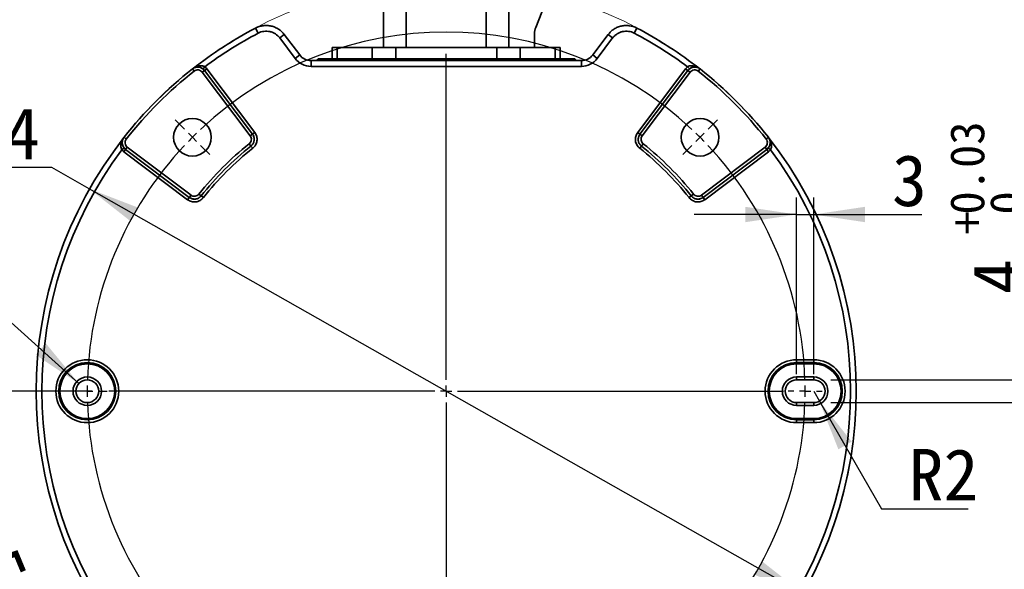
# Model space of a CAD drawing. Header units: millimetres. Extents: x 0 to 297, y 0 to 209.
# Tile 36 of 38: x 192 to 250, y 144 to 176. Entities that reach past the tile are written whole.
import ezdxf

# ---------------------------------------------------------------- set-up
doc = ezdxf.new("R2010")
doc.units = ezdxf.units.MM
doc.layers.add('图层0', color=7, linetype='Continuous')
doc.styles.add('SLDTEXTSTYLE0', font='SIMSUN.TTC')
doc.dimstyles.new('SLDDIMSTYLE1', dxfattribs={"dimtxt": 3, "dimasz": 3, "dimexe": 0, "dimexo": 0.0625, "dimgap": 0.75, "dimtad": 0, "dimtih": 1, "dimtoh": 1, "dimlfac": 3, "dimrnd": 1e-09, "dimzin": 12, "dimdsep": 46, "dimtxsty": 'SLDTEXTSTYLE0', "dimsah": 1, "dimcen": 0, "dimadec": 0, "dimazin": 3, "dimtfac": 1, "dimtmove": 0, "dimatfit": 3, "dimfxl": 0, "dimfrac": 2, "dimtolj": 1, "dimtzin": 12, "dimarcsym": 0})
doc.dimstyles.new('SLDDIMSTYLE3', dxfattribs={"dimtxt": 3, "dimasz": 3, "dimexe": 0, "dimexo": 0.0625, "dimgap": 0.75, "dimtad": 2, "dimdec": 4, "dimlfac": 3, "dimzin": 12, "dimdsep": 46, "dimtxsty": 'SLDTEXTSTYLE0', "dimsah": 1, "dimcen": 0.09, "dimadec": 1, "dimazin": 3, "dimtfac": 1, "dimtdec": 1, "dimtofl": 0, "dimtmove": 0, "dimatfit": 3, "dimfxl": 0, "dimfrac": 2, "dimtolj": 1, "dimtzin": 12, "dimarcsym": 0})
doc.dimstyles.new('SLDDIMSTYLE4', dxfattribs={"dimtxt": 3, "dimasz": 3, "dimexe": 0, "dimexo": 0.0625, "dimgap": 0.75, "dimtad": 2, "dimlfac": 3, "dimrnd": 1e-09, "dimzin": 12, "dimdsep": 46, "dimtxsty": 'SLDTEXTSTYLE0', "dimsah": 1, "dimcen": 0.09, "dimadec": 0, "dimazin": 3, "dimtol": 1, "dimtp": 0.03, "dimtfac": 1, "dimtmove": 0, "dimatfit": 0, "dimfxl": 0, "dimfrac": 2, "dimtolj": 1, "dimarcsym": 0})
doc.dimstyles.new('SLDDIMSTYLE5', dxfattribs={"dimtxt": 3, "dimasz": 3, "dimexe": 0, "dimexo": 0.0625, "dimgap": 0.75, "dimtad": 2, "dimlfac": 3, "dimrnd": 1e-09, "dimzin": 12, "dimdsep": 46, "dimtxsty": 'SLDTEXTSTYLE0', "dimsah": 1, "dimcen": 0.09, "dimadec": 0, "dimazin": 3, "dimtfac": 1, "dimtmove": 0, "dimatfit": 0, "dimfxl": 0, "dimfrac": 2, "dimtolj": 1, "dimtzin": 12, "dimarcsym": 0})
doc.dimstyles.new('SLDDIMSTYLE6', dxfattribs={"dimtxt": 3, "dimasz": 3, "dimexe": 0, "dimexo": 0.0625, "dimgap": 0.75, "dimtad": 0, "dimtih": 1, "dimtoh": 1, "dimlfac": 3, "dimrnd": 1e-09, "dimzin": 12, "dimdsep": 46, "dimtxsty": 'SLDTEXTSTYLE0', "dimsah": 1, "dimcen": 0, "dimadec": 0, "dimazin": 3, "dimtfac": 1, "dimtofl": 0, "dimtmove": 0, "dimatfit": 3, "dimfxl": 0, "dimfrac": 2, "dimtolj": 1, "dimtzin": 12, "dimarcsym": 0})

# ---------------------------------------------------------------- blocks, each defined once
blk = doc.blocks.new('_D_16')
at = {"layer": '图层0'}
for p, q in [((193.877, 167.151), (183.735, 167.151)), ((196.075, 165.906), (193.877, 167.151)), ((237.836, 142.24), (196.075, 165.906))]:
    blk.add_line(p, q, dxfattribs=at)
for points in [[(196.075, 165.906), (198.463, 164.035), (198.907, 164.818)], [(237.836, 142.24), (235.448, 144.111), (235.004, 143.328)]]:
    blk.add_solid(points, dxfattribs=at)
at = {"layer": '图层0', "char_height": 3, "attachment_point": 1, "style": 'SLDTEXTSTYLE0'}
for s, insert in [('%%c', (183.735, 170.642)), ('144', (187.052, 170.642))]:
    blk.add_mtext(s, dxfattribs=dict(at, insert=insert))
blk = doc.blocks.new('_D_18')
at = {"layer": '图层0'}
for p, q in [((196.221, 154.073), (185.82, 154.073)), ((200.386, 137.503), (194.939, 132.057))]:
    blk.add_line(p, q, dxfattribs=at)
blk.add_arc((216.956, 154.073), 30.136, 180, 225, dxfattribs=at)
for points in [[(186.82, 154.073), (186.519, 151.054), (187.418, 151.099)], [(195.646, 132.764), (193.966, 135.29), (193.299, 134.686)]]:
    blk.add_solid(points, dxfattribs=at)
at = {"layer": '图层0', "insert": (191.003, 147.102), "char_height": 3, "attachment_point": 1, "rotation": 292.5, "style": 'SLDTEXTSTYLE0'}
blk.add_mtext('45°', dxfattribs=at)
blk = doc.blocks.new('_D_19')
at = {"layer": '图层0'}
for p, q in [((251.257, 154.74), (251.257, 169.063)), ((239.456, 154.74), (252.257, 154.74)), ((251.257, 154.74), (251.257, 153.406)), ((239.456, 153.406), (252.257, 153.406)), ((251.257, 153.406), (251.257, 147.406))]:
    blk.add_line(p, q, dxfattribs=at)
for points in [[(251.257, 154.74), (251.707, 157.74), (250.807, 157.74)], [(251.257, 153.406), (250.807, 150.406), (251.707, 150.406)]]:
    blk.add_solid(points, dxfattribs=at)
at = {"layer": '图层0', "attachment_point": 1, "rotation": 90, "style": 'SLDTEXTSTYLE0'}
for s, insert, char_height in [('0.03', (246.439, 164.407), 2), ('0', (248.766, 164.407), 2), ('+', (246.439, 163.243), 2), ('4', (247.767, 159.751), 3)]:
    blk.add_mtext(s, dxfattribs=dict(at, insert=insert, char_height=char_height))
blk = doc.blocks.new('_D_20')
at = {"layer": '图层0'}
for p, q in [((237.456, 155.073), (237.456, 165.407)), ((238.456, 155.073), (238.456, 165.407)), ((237.456, 164.407), (231.456, 164.407)), ((237.456, 164.407), (238.456, 164.407)), ((238.456, 164.407), (244.782, 164.407))]:
    blk.add_line(p, q, dxfattribs=at)
for points in [[(237.456, 164.407), (234.456, 164.857), (234.456, 163.957)], [(238.456, 164.407), (241.456, 163.957), (241.456, 164.857)]]:
    blk.add_solid(points, dxfattribs=at)
at = {"layer": '图层0', "insert": (243.036, 167.898), "char_height": 3, "attachment_point": 1, "style": 'SLDTEXTSTYLE0'}
blk.add_mtext('3', dxfattribs=at)
blk = doc.blocks.new('_D_21')
at = {"layer": '图层0'}
for p, q in [((238.456, 154.073), (238.789, 153.496)), ((238.789, 153.496), (242.422, 147.202)), ((242.422, 147.202), (247.502, 147.202))]:
    blk.add_line(p, q, dxfattribs=at)
blk.add_solid([(238.789, 153.496), (239.899, 150.672), (240.679, 151.122)], dxfattribs=at)
at = {"layer": '图层0', "insert": (244.01, 150.693), "char_height": 3, "attachment_point": 1, "style": 'SLDTEXTSTYLE0'}
blk.add_mtext('R2', dxfattribs=at)
blk = doc.blocks.new('SW_CENTERMARKSYMBOL_0')
at = {"layer": '图层0', "color": 0}
for p, q in [((14.849, -14.183), (14.849, 4.886)), ((-0.471, 0.471), (-1.014, 1.014)), ((30.17, 0.471), (30.712, 1.014)), ((0, 0), (-0.236, 0.236)), ((0, 0), (0.236, -0.236)), ((29.698, 0), (29.463, -0.236)), ((29.698, 0), (29.934, 0.236)), ((0.471, -0.471), (1.014, -1.014)), ((29.227, -0.471), (28.685, -1.014)), ((-6.817, -14.849), (-7.317, -14.849)), ((-6.151, -14.849), (-6.484, -14.849)), ((-6.151, -14.849), (-5.817, -14.849)), ((-5.484, -14.849), (-4.984, -14.849)), ((14.183, -14.849), (-4.886, -14.849)), ((14.849, -14.849), (14.516, -14.849)), ((14.849, -14.849), (14.849, -14.516)), ((14.849, -14.849), (14.849, -15.183)), ((14.849, -14.849), (15.183, -14.849)), ((15.516, -14.849), (34.584, -14.849)), ((35.183, -14.849), (34.849, -14.849)), ((35.849, -14.849), (35.516, -14.849)), ((35.849, -14.849), (36.183, -14.849)), ((36.516, -14.849), (36.849, -14.849)), ((14.849, -15.516), (14.849, -34.584)), ((0.471, -29.227), (1.014, -28.685)), ((29.227, -29.227), (28.685, -28.685)), ((0, -29.698), (-0.236, -29.934)), ((0, -29.698), (0.236, -29.463)), ((29.698, -29.698), (29.463, -29.463)), ((29.698, -29.698), (29.934, -29.934)), ((-0.471, -30.17), (-1.014, -30.712)), ((30.17, -30.17), (30.712, -30.712))]:
    blk.add_line(p, q, dxfattribs=at)
for start, end in [(46.81891, 133.18109), (134.09054, 135), (45, 45.90946), (44.09054, 45), (136.81891, 178.18109), (135, 135.90946), (1.81891, 43.18109), (179.09054, 180), (180, 180.90946), (0, 0.90946), (359.09054, 0), (181.81891, 223.18109), (316.81891, 358.18109), (224.09054, 225), (225, 225.90946), (314.09054, 315), (315, 315.90946), (226.81891, 313.18109)]:
    blk.add_arc((14.849, -14.849), 21, start, end, dxfattribs=at)

msp = doc.modelspace()

# ---------------------------------------------------------------- linework, layer by layer
at = {"color": 7, "linetype": 'Continuous', "lineweight": 35}
for p, q in [((224.73204891, 181.87031131), (222.19049229, 175.34800421)), ((213.28891711, 174.17287757), (213.28891711, 181.17287757)), ((219.28891711, 174.17287757), (219.28891711, 181.17287757)), ((220.62225045, 174.17287757), (220.62225045, 180.17287757)), ((205.95401349, 175.01383006), (205.79900885, 175.30887384)), ((227.95715407, 175.01383006), (228.11215871, 175.30887384)), ((207.21784869, 174.73026724), (207.48406053, 174.93087225)), ((208.1167185, 173.53742671), (207.21784869, 174.73026724)), ((207.48406053, 174.93087225), (208.38293034, 173.73803172)), ((222.12225045, 174.98492469), (222.12225045, 174.17287757)), ((225.52823722, 173.73803172), (226.42710703, 174.93087225)), ((226.69331887, 174.73026724), (225.79444906, 173.53742671)), ((226.69331887, 174.73026724), (226.42710703, 174.93087225)), ((210.28891711, 174.17287757), (210.28891711, 173.50621091)), ((210.28891711, 174.17287757), (210.57889063, 174.17287757)), ((210.57889063, 174.17287757), (210.57889063, 173.50621091)), ((210.57889063, 174.17287757), (212.6259947, 174.17287757)), ((212.6259947, 173.50621091), (212.6259947, 174.17287757)), ((212.6259947, 174.17287757), (214.00268785, 174.17287757)), ((214.00268785, 174.17287757), (214.00268785, 173.50621091)), ((214.00268785, 174.17287757), (219.90847971, 174.17287757)), ((219.90847971, 173.50621091), (219.90847971, 174.17287757)), ((219.90847971, 174.17287757), (221.28517286, 174.17287757)), ((221.28517286, 174.17287757), (221.28517286, 173.50621091)), ((221.28517286, 174.17287757), (223.33227693, 174.17287757)), ((223.33227693, 174.17287757), (223.33227693, 173.50621091)), ((223.33227693, 174.17287757), (223.62225045, 174.17287757)), ((223.62225045, 173.50621091), (223.62225045, 174.17287757)), ((208.1167185, 173.53742671), (208.38293034, 173.73803172)), ((209.04845993, 173.07287757), (209.04845993, 173.40621091)), ((209.04845993, 173.40621091), (224.86270763, 173.40621091)), ((209.45558378, 173.50621091), (209.89054405, 173.50621091)), ((209.89054405, 173.50621091), (211.93764812, 173.50621091)), ((211.93764812, 173.50621091), (214.00268785, 173.50621091)), ((214.00268785, 173.50621091), (214.00268785, 173.40621091)), ((214.00268785, 173.50621091), (219.90847971, 173.50621091)), ((219.90847971, 173.50621091), (221.97351944, 173.50621091)), ((219.90847971, 173.50621091), (219.90847971, 173.40621091)), ((221.97351944, 173.50621091), (224.02326624, 173.50621091)), ((224.02326624, 173.50621091), (224.47353637, 173.50621091)), ((224.86270763, 173.07287757), (224.86270763, 173.40621091)), ((225.79444906, 173.53742671), (225.52823722, 173.73803172)), ((202.10418294, 172.92211693), (202.20731468, 172.79122322)), ((202.32454326, 173.02154979), (202.31435033, 173.01949077)), ((202.81331479, 172.83029393), (202.68028996, 172.73005253)), ((202.72779684, 172.91906304), (202.83221199, 173.04887318)), ((202.8137562, 172.83038318), (202.81331479, 172.83029393)), ((202.81331479, 172.83029393), (205.62067744, 169.10479787)), ((202.8137562, 172.83038318), (202.94678103, 172.93062459)), ((205.62099531, 169.10505106), (202.8137562, 172.83038318)), ((202.94678103, 172.93062459), (205.75402015, 169.20529246)), ((224.86270763, 173.07287757), (209.04845993, 173.07287757)), ((228.15714741, 169.20529246), (230.96438652, 172.93062459)), ((231.09741136, 172.83038318), (228.29017225, 169.10505106)), ((228.29049012, 169.10479787), (231.09785276, 172.83029393)), ((231.09741136, 172.83038318), (230.96438652, 172.93062459)), ((231.18337072, 172.91906304), (231.07895557, 173.04887318)), ((231.09785276, 172.83029393), (231.09741136, 172.83038318)), ((231.09785276, 172.83029393), (231.2308776, 172.73005253)), ((231.70385288, 172.79122322), (231.80698462, 172.92211693)), ((205.48765261, 169.00455646), (202.68028996, 172.73005253)), ((231.2308776, 172.73005253), (228.42351495, 169.00455646)), ((198.10634443, 168.92427842), (198.23723813, 168.82114668)), ((205.62067744, 169.10479787), (205.48765261, 169.00455646)), ((205.62099531, 169.10505106), (205.62067744, 169.10479787)), ((205.62099531, 169.10505106), (205.75402015, 169.20529246)), ((228.29017225, 169.10505106), (228.15714741, 169.20529246)), ((228.29049012, 169.10479787), (228.29017225, 169.10505106)), ((228.29049012, 169.10479787), (228.42351495, 169.00455646)), ((235.67392943, 168.82114668), (235.80482313, 168.92427842)), ((198.10939831, 168.30066452), (197.97958817, 168.19624936)), ((198.19807817, 168.21470515), (198.09783677, 168.08168032)), ((198.19816743, 168.21514656), (198.19807817, 168.21470515)), ((198.19807817, 168.21470515), (201.9234103, 165.40746604)), ((198.29840883, 168.34817139), (198.19816743, 168.21514656)), ((201.92366349, 165.40778391), (198.19816743, 168.21514656)), ((198.29840883, 168.34817139), (202.02390489, 165.54080875)), ((205.42897177, 168.54309581), (205.53281513, 168.41273348)), ((205.53281513, 168.41273348), (205.63665848, 168.28237115)), ((228.37835243, 168.41273348), (228.27450908, 168.28237115)), ((228.37835243, 168.41273348), (228.48219578, 168.54309581)), ((231.88726267, 165.54080875), (235.61275873, 168.34817139)), ((235.71300013, 168.21514656), (231.98750407, 165.40778391)), ((231.98775726, 165.40746604), (235.71308939, 168.21470515)), ((235.61275873, 168.34817139), (235.71300013, 168.21514656)), ((235.71308939, 168.21470515), (235.71300013, 168.21514656)), ((235.71308939, 168.21470515), (235.81333079, 168.08168032)), ((235.80176925, 168.30066452), (235.93157939, 168.19624936)), ((235.90425599, 168.7039181), (235.90219697, 168.71411102)), ((201.82316889, 165.27444121), (198.09783677, 168.08168032)), ((235.81333079, 168.08168032), (232.08799866, 165.27444121)), ((201.9234103, 165.40746604), (201.82316889, 165.27444121)), ((201.92366349, 165.40778391), (201.9234103, 165.40746604)), ((202.02390489, 165.54080875), (201.92366349, 165.40778391)), ((202.48536555, 165.59948958), (202.61572787, 165.49564623)), ((202.61572787, 165.49564623), (202.7460902, 165.39180288)), ((231.29543968, 165.49564623), (231.16507736, 165.39180288)), ((231.29543968, 165.49564623), (231.42580201, 165.59948958)), ((231.88726267, 165.54080875), (231.98750407, 165.40778391)), ((231.98775726, 165.40746604), (231.98750407, 165.40778391)), ((231.98775726, 165.40746604), (232.08799866, 165.27444121)), ((237.45558378, 155.74556749), (237.45558378, 155.91213263)), ((237.45558378, 155.91213263), (238.45558378, 155.91213263)), ((237.45558378, 155.74556749), (237.45558378, 155.74179104)), ((238.45558378, 155.74556749), (237.45558378, 155.74556749)), ((237.45558378, 155.74179104), (237.45558378, 155.67516499)), ((237.45558378, 155.74179104), (238.45558378, 155.74179104)), ((238.45558378, 155.67516499), (237.45558378, 155.67516499)), ((238.45558378, 155.91213263), (238.45558378, 155.74556749)), ((238.45558378, 155.74556749), (238.45558378, 155.74179104)), ((238.45558378, 155.67516499), (238.45558378, 155.74179104)), ((237.45558378, 154.90621091), (238.45558378, 154.90621091)), ((237.45558378, 154.73954424), (237.45558378, 154.90621091)), ((238.45558378, 154.73954424), (237.45558378, 154.73954424)), ((238.45558378, 154.73954424), (238.45558378, 154.90621091)), ((237.45558378, 153.23954424), (237.45558378, 153.40621091)), ((237.45558378, 153.40621091), (238.45558378, 153.40621091)), ((238.45558378, 153.23954424), (237.45558378, 153.23954424)), ((238.45558378, 153.23954424), (238.45558378, 153.40621091)), ((237.45558378, 152.47059016), (238.45558378, 152.47059016)), ((237.45558378, 152.4039641), (237.45558378, 152.47059016)), ((238.45558378, 152.4039641), (237.45558378, 152.4039641)), ((237.45558378, 152.40018766), (237.45558378, 152.4039641)), ((237.45558378, 152.40018766), (238.45558378, 152.40018766)), ((237.45558378, 152.40018766), (237.45558378, 152.23362252)), ((238.45558378, 152.23362252), (237.45558378, 152.23362252)), ((238.45558378, 152.47059016), (238.45558378, 152.4039641)), ((238.45558378, 152.40018766), (238.45558378, 152.4039641)), ((238.45558378, 152.23362252), (238.45558378, 152.40018766))]:
    msp.add_line(p, q, dxfattribs=at)
at = {"color": 8, "linetype": 'Continuous', "lineweight": 35}
msp.add_line((214.62225045, 180.11642607), (214.62225045, 174.17287757), dxfattribs=at)
at = {"color": 7, "linetype": 'Continuous', "lineweight": 35, "flags": 128}
for points in [[(231.59681722, 173.01949077), (231.59191474, 173.02048186), (231.58662426, 173.02154973)], [(198.00897058, 168.71411102), (198.00797949, 168.70920853), (198.00691162, 168.70391805)]]:
    msp.add_lwpolyline(points, dxfattribs=at)
at = {"color": 7, "linetype": 'Continuous', "lineweight": 18}
msp.add_circle((216.95558378, 154.07287757), 24, dxfattribs=at)
at = {"color": 7, "linetype": 'Continuous', "lineweight": 35}
for centre, radius in [((202.10634137, 168.92211998), 1.1), ((231.80482618, 168.92211998), 1.1), ((195.95558378, 154.07287757), 1.83925505), ((195.95558378, 154.07287757), 1.67268991), ((195.95558378, 154.07287757), 1.66891347), ((195.95558378, 154.07287757), 1.60228742), ((195.95558378, 154.07287757), 0.83333333), ((195.95558378, 154.07287757), 0.66666667)]:
    msp.add_circle(centre, radius, dxfattribs=at)
for centre, radius, start, end in [((216.95558378, 154.07287757), 23.98826175, 117.715707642, 128.1923472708), ((223.12225045, 174.98492469), 1, 158.7105593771, 180), ((216.95558378, 154.07287757), 23.98826175, 51.8076527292, 62.284292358), ((216.95558378, 154.07287757), 23.65497918, 117.715707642, 126.659412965), ((216.95558378, 154.07287757), 23.65497918, 53.340587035, 62.284292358), ((209.04845993, 174.23954424), 1.16666667, 217, 270), ((209.04845993, 174.23954424), 0.83333333, 217, 270), ((209.30283126, 173.57287757), 0.16666667, 270, 336.4218215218), ((209.75650716, 173.54573138), 0.13974174, 273.2247556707, 343.5719676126), ((211.80361123, 173.54573138), 0.13974174, 273.2247556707, 343.5719676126), ((222.10755633, 173.54573138), 0.13974174, 196.4280323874, 266.7752443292), ((224.6262889, 173.57287757), 0.16666667, 203.5781784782, 270), ((224.86270763, 174.23954424), 0.83333333, 270, 323), ((224.86270763, 174.23954424), 1.16666667, 270, 323), ((216.95558378, 154.07287757), 23.99704005, 128.234734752, 141.765265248), ((216.95558378, 154.07287757), 23.99704005, 38.234734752, 51.765265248), ((216.95558378, 154.07287757), 23.83039877, 128.234734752, 141.765265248), ((216.95558378, 154.07287757), 23.83039877, 38.234734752, 51.765265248), ((216.95558378, 154.07287757), 23.98826175, 141.8076527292, 218.1923472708), ((216.95558378, 154.07287757), 23.98826175, 321.8076527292, 38.1923472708), ((216.95558378, 154.07287757), 18.5, 128.5399457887, 141.4600542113), ((216.95558378, 154.07287757), 18.33333333, 128.5399457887, 141.4600542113), ((216.95558378, 154.07287757), 18.16666667, 128.5399457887, 141.4600542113), ((216.95558378, 154.07287757), 18.16666667, 38.5399457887, 51.4600542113), ((216.95558378, 154.07287757), 18.33333333, 38.5399457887, 51.4600542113), ((216.95558378, 154.07287757), 18.5, 38.5399457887, 51.4600542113), ((216.95558378, 154.07287757), 23.65497918, 143.340587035, 216.659412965), ((216.95558378, 154.07287757), 23.65497918, 323.340587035, 36.659412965), ((237.45558378, 154.07287757), 1.83925505, 90, 270), ((237.45558378, 154.07287757), 1.67268991, 90, 270), ((237.45558378, 154.07287757), 1.66891347, 90, 270), ((237.45558378, 154.07287757), 1.60228742, 90, 270), ((238.45558378, 154.07287757), 1.83925505, 270, 90), ((238.45558378, 154.07287757), 1.67268991, 270, 90), ((238.45558378, 154.07287757), 1.66891347, 270, 90), ((238.45558378, 154.07287757), 1.60228742, 270, 90), ((237.45558378, 154.07287757), 0.83333333, 90, 270), ((237.45558378, 154.07287757), 0.66666667, 90, 270), ((238.45558378, 154.07287757), 0.83333333, 270, 90), ((238.45558378, 154.07287757), 0.66666667, 270, 90)]:
    msp.add_arc(centre, radius, start, end, dxfattribs=at)
for points, knots in [([(205.79900885, 175.30887384), (205.86893552, 175.34561173), (205.9419547, 175.37598538), (206.09060714, 175.42309979), (206.16665328, 175.44008271), (206.32225269, 175.46064277), (206.40138487, 175.46400924), (206.55706599, 175.4569834), (206.63435425, 175.44671144), (206.78779574, 175.41227759), (206.8629614, 175.38822057), (207.0066137, 175.3279776), (207.0756851, 175.29166996), (207.27434122, 175.16352862), (207.38898699, 175.0570391), (207.48406053, 174.93087225)], [0, 0, 0, 0, 0.125, 0.125, 0.25, 0.25, 0.375, 0.375, 0.5, 0.5, 0.625, 0.625, 0.75, 0.75, 1, 1, 1, 1]), ([(207.21784869, 174.73026724), (207.1465402, 174.8248968), (207.06055361, 174.90476927), (206.9115578, 175.00088506), (206.85975296, 175.02811926), (206.75201094, 175.07330858), (206.69563534, 175.09135497), (206.58055034, 175.1171876), (206.52258205, 175.12489501), (206.40581664, 175.13017064), (206.34646504, 175.12764863), (206.22975995, 175.11223308), (206.17272261, 175.09949757), (206.06122794, 175.06416381), (206.00646089, 175.04138391), (205.95401349, 175.01383006)], [0, 0, 0, 0, 0.25, 0.25, 0.375, 0.375, 0.5, 0.5, 0.625, 0.625, 0.75, 0.75, 0.875, 0.875, 1, 1, 1, 1]), ([(226.42710703, 174.93087225), (226.47464357, 174.99395537), (226.52769522, 175.05260826), (226.64198121, 175.15870315), (226.70348538, 175.20654073), (226.83538584, 175.29159329), (226.90549961, 175.32844255), (227.04926355, 175.38859472), (227.12353196, 175.41232341), (227.27697271, 175.4467373), (227.35521582, 175.45709672), (227.51083745, 175.46399292), (227.58879923, 175.46067023), (227.82315359, 175.42966733), (227.97230604, 175.38234927), (228.11215871, 175.30887384)], [0, 0, 0, 0, 0.125, 0.125, 0.25, 0.25, 0.375, 0.375, 0.5, 0.5, 0.625, 0.625, 0.75, 0.75, 1, 1, 1, 1]), ([(227.95715407, 175.01383006), (227.85225976, 175.0689375), (227.74038958, 175.10442386), (227.56461589, 175.1276692), (227.50614208, 175.13015844), (227.38942121, 175.12498005), (227.33073656, 175.11720695), (227.21565254, 175.09138939), (227.15994969, 175.07358925), (227.05212386, 175.02846799), (226.99953722, 175.00082752), (226.9006096, 174.93703173), (226.85448027, 174.90115056), (226.76876311, 174.82157392), (226.72897295, 174.7775818), (226.69331887, 174.73026724)], [0, 0, 0, 0, 0.25, 0.25, 0.375, 0.375, 0.5, 0.5, 0.625, 0.625, 0.75, 0.75, 0.875, 0.875, 1, 1, 1, 1]), ([(224.02326624, 173.50621091), (224.03410338, 173.47642693), (224.05204965, 173.4510919), (224.09683802, 173.41587686), (224.12389097, 173.40621091), (224.15060115, 173.40621091)], [0, 0, 0, 0, 0.5, 0.5, 1, 1, 1, 1]), ([(202.10418294, 172.92211693), (202.13048256, 172.94284708), (202.15839745, 172.96061143), (202.21732576, 172.9904508), (202.24871182, 173.00260899), (202.31272729, 173.02028242), (202.34526372, 173.02586895), (202.41138835, 173.03057626), (202.44510639, 173.02960047), (202.54343832, 173.01690806), (202.60787228, 172.99502747), (202.72207892, 172.9287231), (202.77301643, 172.88379328), (202.81331479, 172.83029393)], [0, 0, 0, 0, 0.125, 0.125, 0.25, 0.25, 0.375, 0.375, 0.5, 0.5, 0.75, 0.75, 1, 1, 1, 1]), ([(202.83221199, 173.04887318), (202.77176937, 173.08678638), (202.70363738, 173.10396583), (202.57190256, 173.1130556), (202.5082797, 173.1053316), (202.38699696, 173.07530208), (202.32972912, 173.0529199), (202.22187857, 172.99753844), (202.17044004, 172.96386998), (202.12355934, 172.92619963)], [0, 0, 0, 0, 0.25, 0.25, 0.5, 0.5, 0.75, 0.75, 1, 1, 1, 1]), ([(202.68028996, 172.73005253), (202.65340864, 172.76572524), (202.61942949, 172.79567854), (202.54325083, 172.83987359), (202.50027482, 172.85445279), (202.41283201, 172.86572045), (202.36775294, 172.86257252), (202.28236493, 172.83899915), (202.24239947, 172.8188667), (202.20731468, 172.79122322)], [0, 0, 0, 0, 0.25, 0.25, 0.5, 0.5, 0.75, 0.75, 1, 1, 1, 1]), ([(202.72779684, 172.91906304), (202.70017956, 172.93893874), (202.66657132, 172.96312603), (202.59556621, 172.99824392), (202.49686547, 173.02939273), (202.39254829, 173.04046293), (202.33838943, 173.0199964), (202.32652122, 173.01551143)], [0, 0, 0, 0, 0.1990894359, 0.2422774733, 0.4912689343, 0.8885182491, 1, 1, 1, 1]), ([(231.09785276, 172.83029393), (231.11800181, 172.85704343), (231.14046999, 172.88133545), (231.18985514, 172.92520533), (231.21711168, 172.94495848), (231.2745156, 172.97835237), (231.30455806, 172.99204056), (231.36730995, 173.01343096), (231.40016349, 173.02107116), (231.4984844, 173.03383203), (231.56636457, 173.02907786), (231.6936887, 172.99404582), (231.7543858, 172.9635769), (231.80698462, 172.92211693)], [0, 0, 0, 0, 0.125, 0.125, 0.25, 0.25, 0.375, 0.375, 0.5, 0.5, 0.75, 0.75, 1, 1, 1, 1]), ([(231.58464635, 173.01551142), (231.57277814, 173.0199964), (231.51861928, 173.04046293), (231.41430209, 173.02939273), (231.31560135, 172.99824392), (231.24459623, 172.96312603), (231.210988, 172.93893874), (231.18337072, 172.91906304)], [0, 0, 0, 0, 0.1114817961, 0.5087310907, 0.757722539, 0.8009105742, 1, 1, 1, 1]), ([(231.70385288, 172.79122322), (231.66876839, 172.81886646), (231.62828608, 172.83918151), (231.54336925, 172.86254503), (231.49809923, 172.86572096), (231.41066663, 172.85439253), (231.3678648, 172.8398881), (231.29128552, 172.79537106), (231.25775879, 172.76572508), (231.2308776, 172.73005253)], [0, 0, 0, 0, 0.25, 0.25, 0.5, 0.5, 0.75, 0.75, 1, 1, 1, 1]), ([(198.19816743, 168.21514656), (198.17141793, 168.23529561), (198.1471259, 168.25776379), (198.10325603, 168.30714893), (198.08350287, 168.33440548), (198.05010898, 168.39180939), (198.03642079, 168.42185185), (198.01503039, 168.48460374), (198.00739019, 168.51745729), (197.99462933, 168.61577819), (197.9993835, 168.68365836), (198.03441553, 168.81098249), (198.06488445, 168.87167959), (198.10634443, 168.92427842)], [0, 0, 0, 0, 0.125, 0.125, 0.25, 0.25, 0.375, 0.375, 0.5, 0.5, 0.75, 0.75, 1, 1, 1, 1]), ([(198.23723813, 168.82114668), (198.2095949, 168.78606218), (198.18927985, 168.74557988), (198.16591633, 168.66066305), (198.16274039, 168.61539302), (198.17406883, 168.52796042), (198.18857325, 168.4851586), (198.23309029, 168.40857932), (198.26273628, 168.37505259), (198.29840883, 168.34817139)], [0, 0, 0, 0, 0.25, 0.25, 0.5, 0.5, 0.75, 0.75, 1, 1, 1, 1]), ([(205.42897177, 168.54309581), (205.49667145, 168.59702367), (205.54131251, 168.67716157), (205.55747478, 168.80445493), (205.55461056, 168.84800936), (205.53255784, 168.93107415), (205.51369757, 168.96999363), (205.48765261, 169.00455646)], [0, 0, 0, 0, 0.5, 0.5, 0.75, 0.75, 1, 1, 1, 1]), ([(205.53281513, 168.41273348), (205.58359895, 168.4531866), (205.62559756, 168.50263192), (205.67303945, 168.58690568), (205.68598306, 168.6161846), (205.70620714, 168.67708564), (205.71347577, 168.70899183), (205.72569604, 168.80447651), (205.72136092, 168.8701684), (205.68863536, 168.9939717), (205.66007233, 169.05319293), (205.62099531, 169.10505106)], [0, 0, 0, 0, 0.25, 0.25, 0.375, 0.375, 0.5, 0.5, 0.75, 0.75, 1, 1, 1, 1]), ([(205.62067744, 169.10479787), (205.65973851, 169.05296325), (205.68803104, 168.99459887), (205.71285539, 168.90117268), (205.71805178, 168.8695973), (205.7223723, 168.80559181), (205.7214134, 168.77289572), (205.70932134, 168.67744155), (205.68867077, 168.61495608), (205.62602407, 168.50334202), (205.58357791, 168.45316984), (205.53281513, 168.41273348)], [0, 0, 0, 0, 0.25, 0.25, 0.375, 0.375, 0.5, 0.5, 0.75, 0.75, 1, 1, 1, 1]), ([(205.75402015, 169.20529246), (205.80611072, 169.13616593), (205.84419656, 169.05722987), (205.87694336, 168.93346225), (205.88397309, 168.89062023), (205.88958367, 168.8048614), (205.88824905, 168.76220812), (205.87741584, 168.67734752), (205.86773972, 168.63481119), (205.84080296, 168.55361723), (205.82355852, 168.51458165), (205.78141267, 168.43967663), (205.75655471, 168.40408934), (205.70120622, 168.33911824), (205.67050874, 168.30933542), (205.63665848, 168.28237115)], [0, 0, 0, 0, 0.25, 0.25, 0.375, 0.375, 0.5, 0.5, 0.625, 0.625, 0.75, 0.75, 0.875, 0.875, 1, 1, 1, 1]), ([(228.27450908, 168.28237115), (228.20680941, 168.33629901), (228.15019393, 168.4032037), (228.08751036, 168.51483127), (228.06997993, 168.55453516), (228.04306049, 168.63616686), (228.03366533, 168.67779604), (228.02289048, 168.76265828), (228.02159922, 168.80626153), (228.02733836, 168.89162067), (228.03425786, 168.93373065), (228.05631058, 169.01679544), (228.0714756, 169.0574746), (228.10882117, 169.1342214), (228.13110245, 169.17072963), (228.15714741, 169.20529246)], [0, 0, 0, 0, 0.25, 0.25, 0.375, 0.375, 0.5, 0.5, 0.625, 0.625, 0.75, 0.75, 0.875, 0.875, 1, 1, 1, 1]), ([(228.37835243, 168.41273348), (228.32758895, 168.45317039), (228.28561849, 168.50260769), (228.23823242, 168.58686536), (228.22530901, 168.61613841), (228.20512669, 168.677026), (228.19788018, 168.70892359), (228.18572258, 168.80437498), (228.19009522, 168.87003685), (228.22286186, 168.99377526), (228.25142852, 169.05296255), (228.29049012, 169.10479787)], [0, 0, 0, 0, 0.25, 0.25, 0.375, 0.375, 0.5, 0.5, 0.75, 0.75, 1, 1, 1, 1]), ([(228.29017225, 169.10505106), (228.25109566, 169.0531935), (228.22280641, 168.99479495), (228.19801324, 168.90132061), (228.1928311, 168.86972976), (228.18854474, 168.80569472), (228.18952386, 168.77298553), (228.20167829, 168.67750029), (228.22237402, 168.61500151), (228.28509413, 168.50336704), (228.32756917, 168.45318615), (228.37835243, 168.41273348)], [0, 0, 0, 0, 0.25, 0.25, 0.375, 0.375, 0.5, 0.5, 0.75, 0.75, 1, 1, 1, 1]), ([(228.42351495, 169.00455646), (228.37142438, 168.93542994), (228.34827559, 168.84665974), (228.36452541, 168.71936884), (228.3782093, 168.67792731), (228.42035515, 168.60302229), (228.44834552, 168.57006007), (228.48219578, 168.54309581)], [0, 0, 0, 0, 0.5, 0.5, 0.75, 0.75, 1, 1, 1, 1]), ([(235.61275873, 168.34817139), (235.64843145, 168.37505272), (235.67838474, 168.40903187), (235.72257979, 168.48521052), (235.737159, 168.52818653), (235.74842665, 168.61562935), (235.74527872, 168.66070841), (235.72170536, 168.74609642), (235.7015729, 168.78606188), (235.67392943, 168.82114668)], [0, 0, 0, 0, 0.25, 0.25, 0.5, 0.5, 0.75, 0.75, 1, 1, 1, 1]), ([(235.80482313, 168.92427842), (235.82555329, 168.89797879), (235.84331763, 168.8700639), (235.873157, 168.81113559), (235.8853152, 168.77974953), (235.90298863, 168.71573406), (235.90857516, 168.68319763), (235.91328247, 168.61707301), (235.91230667, 168.58335496), (235.89961426, 168.48502304), (235.87773368, 168.42058907), (235.8114293, 168.30638243), (235.76649948, 168.25544492), (235.71300013, 168.21514656)], [0, 0, 0, 0, 0.125, 0.125, 0.25, 0.25, 0.375, 0.375, 0.5, 0.5, 0.75, 0.75, 1, 1, 1, 1]), ([(235.93157939, 168.19624936), (235.96949258, 168.25669198), (235.98667204, 168.32482397), (235.99576181, 168.45655879), (235.98803781, 168.52018165), (235.95800828, 168.64146439), (235.93562611, 168.69873223), (235.88024464, 168.80658278), (235.84657619, 168.85802131), (235.80890584, 168.90490201)], [0, 0, 0, 0, 0.25, 0.25, 0.5, 0.5, 0.75, 0.75, 1, 1, 1, 1]), ([(198.01294993, 168.70194015), (198.00846496, 168.69007194), (197.98799843, 168.63591307), (197.99906862, 168.53159589), (198.03021744, 168.43289514), (198.06533532, 168.36189003), (198.08952261, 168.3282818), (198.10939831, 168.30066452)], [0, 0, 0, 0, 0.1114817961, 0.5087310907, 0.757722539, 0.8009105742, 1, 1, 1, 1]), ([(235.80176925, 168.30066452), (235.82164495, 168.3282818), (235.84583223, 168.36189003), (235.88095012, 168.43289514), (235.91209894, 168.53159589), (235.92316913, 168.63591306), (235.9027026, 168.69007193), (235.89821763, 168.70194013)], [0, 0, 0, 0, 0.1990894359, 0.2422774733, 0.4912689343, 0.888518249, 1, 1, 1, 1]), ([(202.7460902, 165.39180288), (202.69216234, 165.3241032), (202.62525765, 165.26748772), (202.51363008, 165.20480415), (202.4739262, 165.18727372), (202.39229449, 165.16035428), (202.35066532, 165.15095913), (202.26580307, 165.14018428), (202.22219982, 165.13889302), (202.13684069, 165.14463215), (202.0947307, 165.15155165), (202.01166591, 165.17360438), (201.97098676, 165.18876939), (201.89423995, 165.22611497), (201.85773173, 165.24839624), (201.82316889, 165.27444121)], [0, 0, 0, 0, 0.25, 0.25, 0.375, 0.375, 0.5, 0.5, 0.625, 0.625, 0.75, 0.75, 0.875, 0.875, 1, 1, 1, 1]), ([(201.9234103, 165.40746604), (201.97526786, 165.36838945), (202.0336664, 165.3401002), (202.12714074, 165.31530704), (202.1587316, 165.3101249), (202.22276663, 165.30583854), (202.25547582, 165.30681766), (202.35096106, 165.31897209), (202.41345984, 165.33966782), (202.52509432, 165.40238792), (202.5752752, 165.44486296), (202.61572787, 165.49564623)], [0, 0, 0, 0, 0.25, 0.25, 0.375, 0.375, 0.5, 0.5, 0.75, 0.75, 1, 1, 1, 1]), ([(202.61572787, 165.49564623), (202.57529096, 165.44488275), (202.52585367, 165.40291229), (202.441596, 165.35552622), (202.41232295, 165.34260281), (202.35143535, 165.32242049), (202.31953776, 165.31517397), (202.22408637, 165.30301638), (202.1584245, 165.30738902), (202.03468609, 165.34015566), (201.9754988, 165.36872232), (201.92366349, 165.40778391)], [0, 0, 0, 0, 0.25, 0.25, 0.375, 0.375, 0.5, 0.5, 0.75, 0.75, 1, 1, 1, 1]), ([(202.02390489, 165.54080875), (202.09303142, 165.48871817), (202.18180161, 165.46556938), (202.30909251, 165.4818192), (202.35053404, 165.4955031), (202.42543907, 165.53764894), (202.45840128, 165.56563932), (202.48536555, 165.59948958)], [0, 0, 0, 0, 0.5, 0.5, 0.75, 0.75, 1, 1, 1, 1]), ([(232.08799866, 165.27444121), (232.01887214, 165.22235063), (231.93993608, 165.18426479), (231.81616846, 165.15151799), (231.77332644, 165.14448827), (231.6875676, 165.13887768), (231.64491433, 165.1402123), (231.56005373, 165.15104552), (231.5175174, 165.16072164), (231.43632344, 165.18765839), (231.39728785, 165.20490283), (231.32238283, 165.24704868), (231.28679555, 165.27190665), (231.22182444, 165.32725513), (231.19204163, 165.35795261), (231.16507736, 165.39180288)], [0, 0, 0, 0, 0.25, 0.25, 0.375, 0.375, 0.5, 0.5, 0.625, 0.625, 0.75, 0.75, 0.875, 0.875, 1, 1, 1, 1]), ([(231.98750407, 165.40778391), (231.93566946, 165.36872284), (231.87730507, 165.34043032), (231.78387889, 165.31560596), (231.75230351, 165.31040957), (231.68829801, 165.30608906), (231.65560192, 165.30704795), (231.56014776, 165.31914002), (231.49766228, 165.33979058), (231.38604822, 165.40243728), (231.33587605, 165.44488344), (231.29543968, 165.49564623)], [0, 0, 0, 0, 0.25, 0.25, 0.375, 0.375, 0.5, 0.5, 0.75, 0.75, 1, 1, 1, 1]), ([(231.29543968, 165.49564623), (231.33589281, 165.4448624), (231.38533813, 165.4028638), (231.46961189, 165.3554219), (231.4988908, 165.34247829), (231.55979185, 165.32225422), (231.59169804, 165.31498558), (231.68718271, 165.30276531), (231.75287461, 165.30710043), (231.8766779, 165.33982599), (231.93589914, 165.36838903), (231.98775726, 165.40746604)], [0, 0, 0, 0, 0.25, 0.25, 0.375, 0.375, 0.5, 0.5, 0.75, 0.75, 1, 1, 1, 1]), ([(231.42580201, 165.59948958), (231.47972987, 165.5317899), (231.55986777, 165.48714884), (231.68716114, 165.47098657), (231.73071556, 165.47385079), (231.81378035, 165.49590351), (231.85269983, 165.51476378), (231.88726267, 165.54080875)], [0, 0, 0, 0, 0.5, 0.5, 0.75, 0.75, 1, 1, 1, 1])]:
    msp.add_open_spline(points, degree=3, knots=knots, dxfattribs=at)
for points in [[(202.8137562, 172.83038318), (202.78878285, 172.86351056), (202.76012862, 172.89306944), (202.72779684, 172.91906304)], [(202.83221199, 173.04887318), (202.87530658, 173.01420927), (202.91349709, 172.97479387), (202.94678103, 172.93062459)], [(230.96438652, 172.93062459), (230.99767047, 172.97479387), (231.03586098, 173.01420927), (231.07895557, 173.04887318)], [(231.18337072, 172.91906304), (231.15103894, 172.89306944), (231.12238471, 172.86351056), (231.09741136, 172.83038318)], [(198.10939831, 168.30066452), (198.13539192, 168.26833273), (198.1649508, 168.23967851), (198.19807817, 168.21470515)], [(235.71308939, 168.21470515), (235.74621676, 168.23967851), (235.77577564, 168.26833273), (235.80176925, 168.30066452)], [(198.09783677, 168.08168032), (198.05366748, 168.11496426), (198.01425209, 168.15315477), (197.97958817, 168.19624936)], [(235.93157939, 168.19624936), (235.89691547, 168.15315477), (235.85750008, 168.11496426), (235.81333079, 168.08168032)]]:
    msp.add_open_spline(points, degree=3, dxfattribs=at)
at = {"color": 8, "linetype": 'Continuous', "lineweight": 35}
for points in [[(231.07895557, 173.04887318), (231.11420418, 173.06627153), (231.18713566, 173.10226975), (231.32952229, 173.11582452), (231.51088563, 173.08677631), (231.64647471, 173.028022), (231.71567654, 172.97798684), (231.71921013, 172.97543194)], [(197.97958817, 168.19624936), (197.96218982, 168.23149798), (197.9261916, 168.30442945), (197.91263683, 168.44681609), (197.94168504, 168.62817943), (198.00043935, 168.76376851), (198.05047451, 168.83297033), (198.05302942, 168.83650392)]]:
    msp.add_open_spline(points, degree=3, knots=[0, 0, 0, 0, 0.1576871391, 0.3262640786, 0.5994188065, 0.979545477, 1, 1, 1, 1], dxfattribs=at)
at = {"layer": '图层0'}
msp.add_line((195.46059007, 154.51944859), (190.47327362, 159.01888138), dxfattribs=at)
msp.add_solid([(195.46059007, 154.51944859), (193.53455379, 156.86313889), (192.93168292, 156.19489738)], dxfattribs=at)

# ---------------------------------------------------------------- block references
msp.add_blockref('SW_CENTERMARKSYMBOL_0', (202.10634137, 168.92211998), dxfattribs=at)

# ---------------------------------------------------------------- dimensions: what is measured, and where the dimension line sits
dim = msp.add_diameter_dim_2p(p1=(196.07533329, 165.90567688), p2=(237.83583427, 142.24007827), dimstyle='SLDDIMSTYLE1', dxfattribs=at)
dim.commit()
dim.dimension.update_dxf_attribs({"geometry": '_D_16', "text_midpoint": (188.01244722, 169.39716655), "dimtype": 163})
dim = msp.add_linear_dim(base=(251.25744565, 153.40621091), p1=(238.45558378, 154.73954424), p2=(238.45558378, 153.40621091), angle=90, dimstyle='SLDDIMSTYLE4', dxfattribs=at)
dim.commit()
dim.dimension.update_dxf_attribs({"geometry": '_D_19', "text_midpoint": (251.25744565, 164.40696258), "dimtype": 160})
dim = msp.add_linear_dim(base=(238.45558378, 164.40696258), p1=(237.45558378, 154.07287757), p2=(238.45558378, 154.07287757), dimstyle='SLDDIMSTYLE5', dxfattribs=at)
dim.commit()
dim.dimension.update_dxf_attribs({"geometry": '_D_20', "text_midpoint": (243.90883996, 164.40696258), "dimtype": 160})
dim = msp.add_angular_dim_2l(base=(189.11378633, 142.54042747), line1=((201.09282165, 138.21011545), (203.11986109, 140.23715489)), line2=((236.69038729, 154.07287757), (197.22078026, 154.07287757)), dimstyle='SLDDIMSTYLE3', dxfattribs=at)
dim.commit()
dim.dimension.update_dxf_attribs({"geometry": '_D_18', "text_midpoint": (189.11378633, 142.54042747), "dimtype": 162})
dim = msp.add_radius_dim(center=(238.45558378, 154.07287757), mpoint=(238.78891711, 153.49552731), dimstyle='SLDDIMSTYLE6', dxfattribs=at)
dim.commit()
dim.dimension.update_dxf_attribs({"geometry": '_D_21', "text_midpoint": (245.75569935, 148.94804249), "dimtype": 164})

doc.saveas('drawing.dxf')
